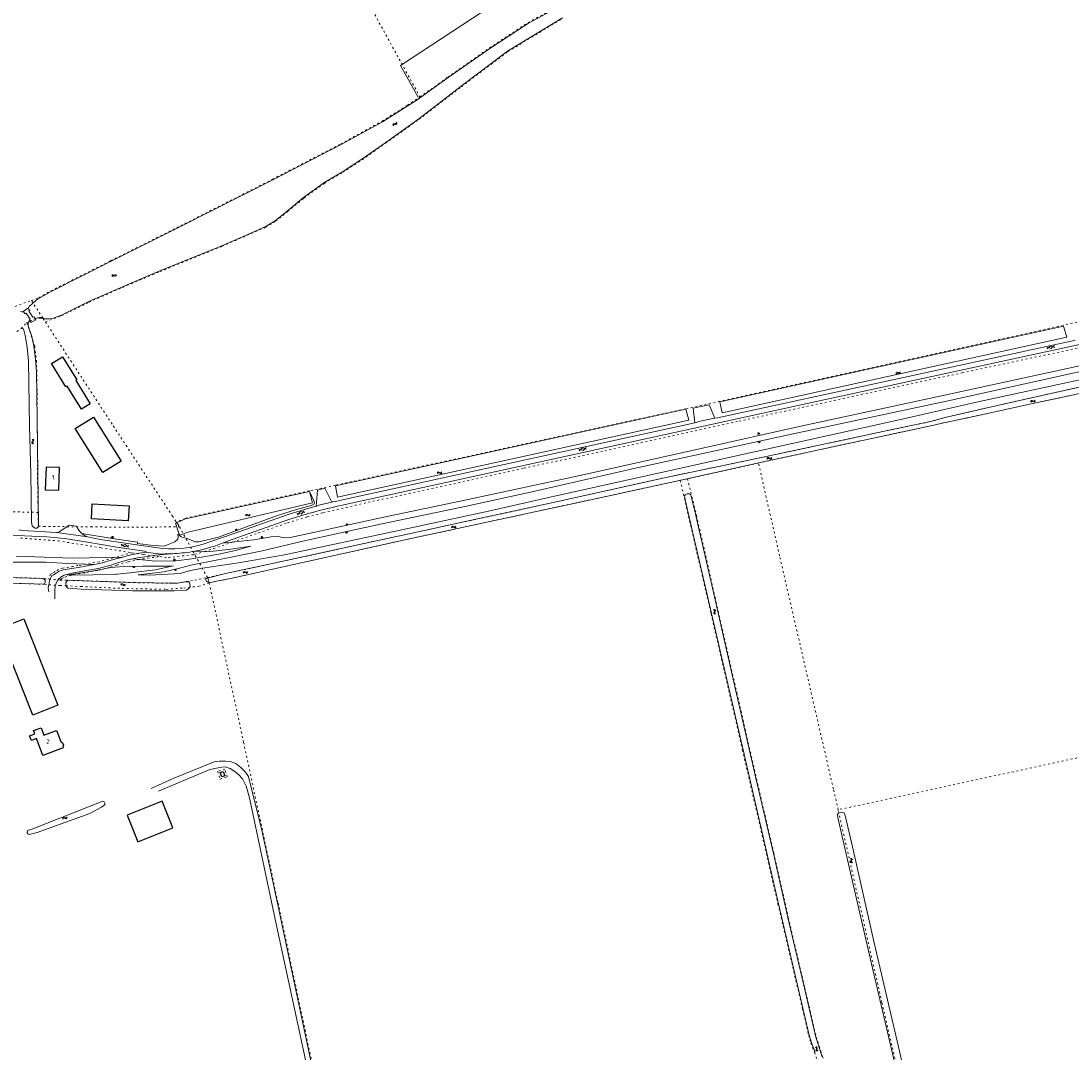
# Model space of a CAD drawing. Header units: metres. Extents: x 64961 to 73789, y 403835 to 410663.
# Tile 44 of 135: x 69301 to 69869, y 405254 to 405812. Entities that reach past the tile are written whole.
import ezdxf

# ---------------------------------------------------------------- set-up
doc = ezdxf.new("R2010")
doc.units = ezdxf.units.M
doc.linetypes.add('PERCEELGRENS', pattern=[2.5, 1, -1.5])
for name, color, linetype, lineweight in [('B-GEO-OG-GEBOUW_hoofdgebouw-G', 2, 'Continuous', 25), ('B-GEO-OG-GEBOUW_huisnr-T', 6, 'Continuous', 25), ('B-GEO-OG-GRENS_perceel-G', 253, 'PERCEELGRENS', 0), ('B-GEO-OG-KUNSTWERK-G', 253, 'Continuous', 0), ('B-GEO-OG-OVLIJNOBJ-G', 253, 'Continuous', 0), ('B-GEO-OG-RASTER-G', 253, 'WZE_AFRASTERING', 0), ('B-GEO-OG-SLOOT_insteek-G', 253, 'Continuous', 0), ('B-GEO-OG-SLOOT_kant-G', 253, 'Continuous', 0), ('B-GEO-OG-TALUD-S', 253, 'Continuous', 0), ('B-GEO-OG-VERH_gesl-S', 253, 'Continuous', 0), ('B-GEO-OG-VERH_kntgesl-G', 253, 'Continuous', 0), ('B-GEO-OG-VERH_kntopen-G', 253, 'Continuous', 0), ('B-GEO-OG-WATER-S', 253, 'Continuous', 0), ('T22', 7, 'Continuous', 0)]:
    doc.layers.add(name, color=color, linetype=linetype, lineweight=lineweight)
doc.styles.add('isocp', font='isocp.shx')
doc.linetypes.add('WZE_AFRASTERING', pattern='A,9,-1.72,[205,WZE.shx,S=0.155,R=0,X=0,Y=0],-3.28', length=14)

# ---------------------------------------------------------------- blocks, each defined once
blk = doc.blocks.new('S05')
at = {"color": 0}
for p, q in [((0.08, 0.3), (0.38, 0.59)), ((0.11, -0.19), (0.41, 0.09)), ((0.38, 0.59), (0.68, 0.71)), ((0.41, 0.09), (0.71, 0.21)), ((0.68, 0.71), (1.01, 0.62)), ((0.71, 0.21), (1.02, 0.12)), ((1.01, 0.62), (1.33, 0.37)), ((1.02, 0.12), (1.36, -0.12)), ((1.33, 0.37), (1.66, 0.13)), ((1.66, 0.13), (1.97, 0.04)), ((1.97, 0.04), (2.28, 0.16)), ((2.28, 0.16), (2.58, 0.44)), ((1.36, -0.12), (1.68, -0.37)), ((1.68, -0.37), (2, -0.46)), ((2, -0.46), (2.31, -0.33)), ((2.31, -0.33), (2.61, -0.05))]:
    blk.add_line(p, q, dxfattribs=at)
blk = doc.blocks.new('S012')
at = {"color": 0}
for p, q in [((1.18, 2.05), (0, 0)), ((1.18, -2.05), (0, 0)), ((1.4, 0), (0.21, -2.05)), ((1.4, 0), (0.22, 2.05))]:
    blk.add_line(p, q, dxfattribs=at)
blk = doc.blocks.new('S04')
at = {"color": 0}
for p, q in [((0, 0.5), (0.5, 0.5)), ((0, 0.25), (1, 0.25)), ((0, 0), (0.5, 0)), ((0, -0.25), (1, -0.25)), ((0, -0.5), (0.5, -0.5))]:
    blk.add_line(p, q, dxfattribs=at)

msp = doc.modelspace()

# ---------------------------------------------------------------- linework, layer by layer
at = {"layer": 'B-GEO-OG-GEBOUW_hoofdgebouw-G'}
for points in [[(69338.343, 405604.545), (69333.614, 405601.604), (69325.827, 405614.125), (69325.201, 405613.736), (69317.389, 405626.297), (69323.276, 405629.959), (69331.059, 405617.444), (69330.526, 405617.113), (69338.343, 405604.545)], [(69355.062, 405573.448), (69345.177, 405567.285), (69330.283, 405591.174), (69340.168, 405597.337), (69355.062, 405573.448)], [(69321.727, 405570.063), (69314.436, 405570.289), (69314.055, 405557.967), (69321.346, 405557.742), (69321.727, 405570.063)], [(69359.347, 405549.402), (69358.933, 405541.293), (69338.956, 405542.313), (69339.37, 405550.421), (69359.347, 405549.402)], [(69320.909, 405441.551), (69307.363, 405436.166), (69288.831, 405482.784), (69302.376, 405488.169), (69320.909, 405441.551)], [(69323.898, 405419.82), (69323.513, 405418.88), (69323.693, 405418.397), (69312.75, 405414.325), (69309.347, 405423.468), (69306.51, 405422.412), (69305.58, 405424.911), (69308.353, 405425.942), (69307.657, 405427.812), (69311.741, 405429.32), (69313.236, 405425.276), (69320.17, 405427.84), (69322.409, 405421.782), (69323.415, 405421.118), (69323.898, 405419.82)], [(69411.052, 405403.206), (69409.412, 405402.66), (69408.622, 405405.034), (69410.262, 405405.58), (69411.052, 405403.206)], [(69383, 405375.231), (69377.21, 405389.58), (69358.23, 405381.97), (69364, 405367.55), (69383, 405375.231)]]:
    msp.add_lwpolyline(points, dxfattribs=at)
at = {"layer": 'B-GEO-OG-GRENS_perceel-G'}
for points in [[(69390.812, 406000), (69400.501, 405982.203), (69441.979, 405906.63), (69480.176, 405836.916), (69516.616, 405770.55)], [(69516.616, 405770.55), (69522.466, 405774.526), (69531.742, 405781.209), (69554.236, 405797.018), (69575.112, 405810.718), (69591.516, 405819.566)], [(69314.103, 405648.815), (69321.46, 405651.696), (69322.918, 405652.242), (69337.701, 405659.493), (69355.853, 405667.495), (69376.09, 405676.081), (69409.604, 405689.691), (69425.305, 405696.621), (69433.109, 405699.997), (69438.587, 405703.325), (69445.088, 405708.532), (69453.925, 405715.816), (69464.899, 405723.737), (69474.887, 405729.789), (69485.404, 405736.557), (69498.054, 405745.521), (69516.211, 405758.474), (69533.446, 405771.833), (69539.008, 405776.052), (69564.142, 405795.033), (69593.708, 405812.98)], [(69306.541, 405660.402), (69310.588, 405661.874), (69317.082, 405665.602), (69349.462, 405681.883), (69387.299, 405700.806), (69436.909, 405725.947), (69473.863, 405745.101), (69496.181, 405757.375), (69509.939, 405765.979), (69516.616, 405770.55)], [(70000, 405676.168), (69883.98, 405651.472), (69864.46, 405647.006), (69678.733, 405605.861), (69660.365, 405601.846), (69470.878, 405560.492), (69456.884, 405557.447), (69389.733, 405542.551), (69384.922, 405540.517)], [(69295.351, 405656.337), (69306.541, 405660.402)], [(69312.723, 405650.93), (69306.541, 405660.402)], [(69394.755, 405523.162), (69400.162, 405524.577), (69415.379, 405529.713), (69429.215, 405534.662), (69445.048, 405540.122), (69455.757, 405543.355), (69463.148, 405545.319), (69464.438, 405545.648), (69491.122, 405551.763), (69525.14, 405559.133), (69572.825, 405569.698), (69616.57, 405579.134), (69689.142, 405595.072), (69755.297, 405609.614), (69809.837, 405621.259), (69929.318, 405646.924), (69993.65, 405661.032), (70000, 405662.43)], [(69298.703, 405643.675), (69301.007, 405645.2), (69304.1, 405648.429)], [(69304.1, 405648.429), (69304.113, 405648.442), (69305.778, 405649.203), (69308.093, 405650.213), (69310.349, 405650.818), (69311.346, 405650.882), (69312.95, 405650.582)], [(69304.1, 405648.429), (69308.359, 405635.618), (69309.241, 405627.933), (69309.537, 405617.685), (69309.751, 405589.074), (69309.762, 405569.618), (69310.083, 405551.561), (69310.207, 405545.768)], [(69312.95, 405650.582), (69312.723, 405650.93)], [(69312.95, 405650.582), (69314.103, 405648.815)], [(69314.103, 405648.815), (69350.83, 405592.537), (69382.794, 405543.764)], [(69401.687, 405510.59), (69435.086, 405517.711), (69473.173, 405526.027), (69518.915, 405536.036), (69547.792, 405542.206), (69590.305, 405551.499), (69648.757, 405564.534), (69703.843, 405575.972), (69766.812, 405589.461), (69791.579, 405594.678), (69800.386, 405597.03), (69835.216, 405605.107), (69870.746, 405613.009), (69876.69, 405614.348), (69879.246, 405614.809), (69893.748, 405617.578), (69931.359, 405625.75), (69975.321, 405635.587), (69976.024, 405635.869), (69986.205, 405637.913), (69998.672, 405640.745), (70000, 405641.046)], [(69699.644, 405572.484), (69702.141, 405573.039), (69758.389, 405585.268), (69791.016, 405592.218), (69801.647, 405594.621), (69811.996, 405596.826), (69847.088, 405604.465), (69882.389, 405611.99), (69894.929, 405614.879), (69953.032, 405627.701), (69987.021, 405635.051), (69998.629, 405637.322), (70000, 405637.616)], [(69699.644, 405572.484), (69661.264, 405563.969)], [(69742.715, 405384.928), (69740.164, 405396.169), (69711.071, 405522.216), (69699.644, 405572.484)], [(69661.264, 405563.969), (69658.483, 405563.352), (69657.338, 405563.105)], [(69661.264, 405563.969), (69666.169, 405544.143), (69676.177, 405499.834), (69687.991, 405448.123), (69699.192, 405399.007), (69707.999, 405361.369), (69715.752, 405326.717), (69724.736, 405288.478), (69730.868, 405261.926), (69732.549, 405256.997), (69734.303, 405251.461), (69736.608, 405244.983), (69738.953, 405237.628), (69742.297, 405224.312), (69745.474, 405212.322), (69755.355, 405168.008), (69764.492, 405128.338), (69775.173, 405082.449), (69786.604, 405033.125), (69789.659, 405019.405), (69791.509, 405011.042), (69793.139, 405001.999), (69793.469, 405000)], [(69402.707, 405507.679), (69403.267, 405507.775), (69407.587, 405508.678), (69414.124, 405510.013), (69455.679, 405519.215), (69505.211, 405530.222), (69548.565, 405539.553), (69573.695, 405544.991), (69602.313, 405551.217), (69657.338, 405563.105)], [(69657.338, 405563.105), (69674.056, 405490.888), (69691.017, 405417.288), (69710.194, 405333.957), (69723.508, 405277.117), (69726.838, 405262.936), (69728.004, 405258.685), (69729.96, 405253.614), (69733.396, 405243.764), (69736.625, 405232.429), (69738.013, 405225.614), (69738.523, 405222.514), (69740.836, 405212.536), (69741.022, 405211.428), (69748.163, 405180.892), (69761.345, 405124.992), (69769.728, 405088.756), (69780.448, 405043.164), (69785.052, 405023.002), (69787.777, 405009.119), (69789.443, 405000)], [(69310.207, 405545.768), (69103.896, 405550.859)], [(69310.207, 405545.768), (69310.222, 405545.075)], [(69310.222, 405545.075), (69310.287, 405539.32), (69310.22, 405538.28), (69313.313, 405538.154), (69338.746, 405537.957), (69358.407, 405537.701), (69386.584, 405537.981)], [(69382.794, 405543.764), (69384.922, 405540.517)], [(69384.922, 405540.517), (69385.663, 405539.387), (69386.584, 405537.981)], [(69386.584, 405537.981), (69394.755, 405523.162)], [(69300.731, 405531.889), (69321.009, 405530.352), (69344.077, 405526.662), (69361.063, 405523.907)], [(69361.063, 405523.907), (69358.641, 405523.421), (69350.593, 405521.17), (69343.234, 405519.068), (69331.693, 405516.974), (69323.388, 405515.688), (69321.113, 405514.947), (69319.348, 405513.84), (69317.901, 405512.949), (69316.811, 405512.341), (69315.688, 405509.744)], [(69361.063, 405523.907), (69367.152, 405522.92), (69376.085, 405521.856)], [(69322.083, 405509.173), (69322.962, 405510), (69324.653, 405510.816), (69329.447, 405512.118), (69336.502, 405513.339), (69342.919, 405514.503), (69349.215, 405516.14), (69352.767, 405517.306), (69358.9, 405519.126), (69364.141, 405520.223), (69369.29, 405520.986), (69373.762, 405521.581), (69376.085, 405521.856)], [(69376.085, 405521.856), (69380.619, 405521.316), (69394.023, 405522.912), (69394.755, 405523.162)], [(69401.687, 405510.59), (69394.755, 405523.162)], [(69003.558, 405489.998), (69006.131, 405490.806), (69043.446, 405502.173), (69074.033, 405511.39), (69079.831, 405512.518), (69083.487, 405513.081), (69089.644, 405513.337), (69096.501, 405513.194), (69106.9, 405512.876), (69134.706, 405511.849), (69185.281, 405510.562), (69225.967, 405509.459), (69260.384, 405508.423), (69285.179, 405507.875), (69313.629, 405506.867), (69322.039, 405506.248), (69325.259, 405506.111), (69333.328, 405505.663), (69355.603, 405504.645), (69379.564, 405504.155), (69388.91, 405504.864), (69397.051, 405505.833), (69402.707, 405507.679)], [(69104.044, 405515.854), (69134.445, 405514.672), (69169.393, 405513.995), (69198.165, 405513.062), (69225.801, 405512.339), (69248.816, 405511.85), (69280.543, 405510.913), (69310.959, 405510.131), (69315.688, 405509.744)], [(69322.083, 405509.173), (69315.688, 405509.744)], [(69322.083, 405509.173), (69328.976, 405509.003), (69361.764, 405507.799), (69381.141, 405507.467), (69385.555, 405507.574), (69387.804, 405507.909), (69394.872, 405509.103), (69401.687, 405510.59)], [(69401.687, 405510.59), (69402.317, 405509.448), (69402.707, 405507.679)], [(69402.707, 405507.679), (69403.241, 405505.139), (69412.635, 405461.422), (69421.28, 405421.381), (69439.888, 405334.469), (69458.748, 405245.927), (69465.516, 405214.278), (69496.781, 405067.583), (69504.846, 405029.966), (69511.26, 405000)], [(69931.356, 405424.69), (69930.481, 405425.685), (69742.715, 405384.928)], [(69408.557, 405401.522), (69412.455, 405402.789), (69411.106, 405406.94), (69407.208, 405405.673), (69408.557, 405401.522)], [(69742.811, 405384.507), (69742.715, 405384.928)], [(69830.722, 405000), (69815.426, 405067.259), (69788.014, 405187.003), (69766.375, 405280.705), (69742.811, 405384.507)]]:
    msp.add_lwpolyline(points, dxfattribs=at)
at = {"layer": 'B-GEO-OG-KUNSTWERK-G'}
for points in [[(69304.72, 405656.136), (69304.683, 405656.185), (69302.142, 405654.522), (69302.269, 405654.341)], [(69302.269, 405654.341), (69303.087, 405653.194), (69303.751, 405653.572), (69305.849, 405650.273), (69305.413, 405649.914), (69305.683, 405649.508)], [(69308.54, 405650.632), (69307.934, 405651.577), (69307.385, 405651.294), (69305.06, 405654.574), (69305.609, 405654.933), (69304.72, 405656.136)], [(69305.683, 405649.508), (69306.395, 405648.435), (69308.993, 405649.927), (69308.54, 405650.632)]]:
    msp.add_lwpolyline(points, dxfattribs=at)
at = {"layer": 'B-GEO-OG-OVLIJNOBJ-G'}
for points in [[(69830.311, 406000), (69784.161, 405970.092), (69706.071, 405918.464), (69624.425, 405864.935), (69561.523, 405824.071), (69506.114, 405787.498), (69515.617, 405770.401)], [(70000, 405652.694), (69950.442, 405642.169), (69867.437, 405623.838), (69798.618, 405608.838), (69722.584, 405592.373), (69669.375, 405580.586), (69603.916, 405565.989), (69541.841, 405552.52), (69497.085, 405543.21), (69456.459, 405534.424), (69446.416, 405532.109), (69443.858, 405531.942), (69442.381, 405532.267), (69440.81, 405532.629), (69438.991, 405532.802), (69436.263, 405532.503), (69426.771, 405531.002), (69409.703, 405529.049)], [(69881.721, 405619.353), (69817.555, 405605.357), (69775.795, 405595.832), (69678.719, 405574.454), (69589.313, 405554.482), (69552.003, 405546.083), (69505.882, 405536.245), (69443.352, 405522.832), (69418.588, 405518.436), (69398.978, 405515.586), (69392.517, 405514.383), (69386.927, 405512.725), (69370.521, 405511.84), (69364.246, 405512.07), (69378.309, 405513.704), (69382.8, 405514.72), (69387.31, 405515.774), (69392.654, 405517.3), (69408.286, 405520.251), (69430.55, 405524.859), (69453.289, 405530.148), (69472.958, 405534.475), (69496.947, 405539.687), (69541.835, 405549.11), (69576.442, 405556.722), (69633.223, 405569.632), (69718.412, 405588.332), (69803.863, 405606.5), (69883.412, 405624.183)], [(69456.949, 405557.154), (69459.496, 405551.733), (69459.514, 405551.013), (69459.494, 405550.445), (69457.788, 405549.519), (69449.829, 405547.334), (69439.652, 405544.148), (69426.347, 405539.28), (69407.698, 405532.375), (69396.991, 405529.796), (69395.003, 405529.837), (69391.273, 405531.396), (69387.524, 405532.557), (69385.713, 405534.015)], [(69394.83, 405524.796), (69401.264, 405524.391), (69406.569, 405524.932), (69414.28, 405525.887), (69425.212, 405527.462), (69416.893, 405525.182), (69407.968, 405523.263), (69393.303, 405520.595), (69384.872, 405519.547), (69373.677, 405519.469), (69361.345, 405520.659)], [(69295.292, 405518.922), (69314.083, 405518.838), (69326.319, 405518.138), (69340.425, 405517.542)], [(69355.9, 405521.616), (69328.558, 405521.089), (69298.252, 405522.081)], [(69383.409, 405516.821), (69380.397, 405516.618), (69374.999, 405516.663), (69366.74, 405516.695), (69356.132, 405516.521), (69349.482, 405515.963), (69344.101, 405514.91), (69338.227, 405513.744), (69332.316, 405512.844), (69325.949, 405511.736), (69339.778, 405511.98), (69352.144, 405512.304), (69352.981, 405512.434), (69361.374, 405513.255), (69373.405, 405514.753), (69383.409, 405516.821)]]:
    msp.add_lwpolyline(points, dxfattribs=at)
at = {"layer": 'B-GEO-OG-RASTER-G'}
msp.add_lwpolyline([(69385.713, 405534.015), (69385.876, 405532.54), (69385.742, 405531.309), (69384.054, 405529.872), (69380.566, 405528.4), (69378.386, 405527.437), (69372.344, 405527.787), (69363.879, 405528.879), (69363.918, 405529.656), (69360.073, 405530.267), (69350.206, 405531.722), (69333.836, 405534.338)], dxfattribs=at)
at = {"layer": 'B-GEO-OG-SLOOT_insteek-G'}
for points in [[(69591.665, 405819.306), (69575.272, 405810.464), (69554.399, 405796.766), (69531.923, 405780.97), (69515.093, 405768.845), (69496.323, 405757.11), (69474.028, 405744.849), (69437.005, 405725.659), (69387.585, 405700.614), (69349.596, 405681.615), (69317.218, 405665.334), (69310.108, 405661.253), (69308.762, 405660.194), (69307.036, 405658.625)], [(69308.54, 405650.632), (69309.828, 405651.006), (69310.889, 405651.175), (69312.272, 405651.192), (69312.934, 405650.887), (69313.729, 405650.564), (69314.79, 405650.43), (69316.173, 405650.485), (69318.427, 405650.879), (69322.806, 405652.521), (69337.592, 405659.773), (69355.75, 405667.777), (69375.994, 405676.366), (69409.504, 405689.974), (69425.199, 405696.902), (69432.97, 405700.263), (69438.412, 405703.57), (69444.879, 405708.75), (69453.736, 405716.049), (69464.734, 405723.988), (69474.745, 405730.054), (69485.23, 405736.801), (69498.087, 405745.912), (69516.025, 405758.709), (69533.245, 405772.057), (69538.827, 405776.291), (69563.973, 405795.281), (69593.63, 405813.283)], [(69302.269, 405654.341), (69301.365, 405654.257), (69300.589, 405654.391)], [(69307.036, 405658.625), (69305.347, 405657.074), (69304.72, 405656.136)], [(69305.683, 405649.508), (69305.165, 405648.891), (69304.785, 405648.134), (69304.802, 405646.656), (69306.82, 405640.933), (69307.778, 405635.741), (69308.734, 405628.579), (69309.254, 405621.816), (69309.483, 405609.901), (69310.287, 405539.32), (69310.19, 405537.824), (69309.488, 405537.332), (69308.579, 405537.334), (69307.633, 405537.714), (69306.99, 405538.435), (69306.595, 405540.538), (69306.141, 405566.793), (69305.421, 405592.177), (69305.02, 405627.676), (69304.178, 405635.235), (69303.127, 405641.45), (69302.373, 405644.368), (69302.015, 405645.164), (69300.841, 405645.45)], [(69678.797, 405605.568), (69680.016, 405599.614), (69866.308, 405640.529), (69864.575, 405646.479), (69678.797, 405605.568)], [(69880.376, 405615.012), (69876.69, 405614.348), (69870.746, 405613.009), (69835.216, 405605.107), (69800.386, 405597.03)], [(69799.615, 405594.188), (69811.996, 405596.826), (69847.088, 405604.465), (69880.122, 405611.507)], [(69470.942, 405560.199), (69472.103, 405554.039), (69662.065, 405595.623), (69660.429, 405601.553), (69470.942, 405560.199)], [(69794.232, 405595.237), (69766.812, 405589.461), (69703.843, 405575.972), (69648.757, 405564.534), (69590.305, 405551.499), (69547.792, 405542.206), (69518.915, 405536.036), (69473.173, 405526.027), (69435.086, 405517.711), (69411.514, 405512.688), (69400.826, 405509.995), (69400.825, 405509.37), (69401.241, 405508.498), (69401.809, 405508.137), (69402.32, 405507.834), (69403.267, 405507.775), (69407.587, 405508.678), (69414.124, 405510.013), (69455.679, 405519.215), (69505.211, 405530.222), (69548.565, 405539.553), (69573.695, 405544.991), (69602.313, 405551.217), (69658.483, 405563.352), (69702.141, 405573.039), (69758.389, 405585.268), (69794.411, 405592.941)], [(69794.232, 405595.237), (69800.386, 405597.03)], [(69794.411, 405592.941), (69799.615, 405594.188)], [(69456.949, 405557.154), (69458.529, 405550.983), (69391.316, 405535.092), (69386.584, 405533.411), (69384.426, 405539.982), (69389.823, 405542.264), (69456.949, 405557.154)], [(69734.022, 405251.356), (69732.264, 405256.904), (69730.579, 405261.844), (69724.457, 405288.355), (69715.448, 405326.698), (69707.694, 405361.355), (69698.909, 405398.9), (69687.245, 405450.042), (69675.822, 405500.044), (69665.871, 405544.101), (69663.3, 405554.49), (69663.056, 405554.984), (69662.887, 405555.459), (69662.32, 405555.898), (69661.542, 405555.883), (69661.011, 405555.809), (69660.44, 405555.546), (69659.983, 405555.226), (69659.716, 405554.772), (69659.807, 405553.974), (69660.067, 405552.645), (69674.302, 405491.153), (69691.309, 405417.355), (69710.473, 405334.081), (69723.707, 405277.583), (69727.132, 405262.998), (69728.289, 405258.781), (69730.239, 405253.726)], [(69285.179, 405507.875), (69313.629, 405506.867), (69313.915, 405508.041), (69313.935, 405508.893), (69313.633, 405509.557), (69312.63, 405510.088), (69280.543, 405510.913)], [(69326.153, 405509.073), (69325.098, 405507.827), (69325.12, 405506.069), (69326.19, 405504.817), (69333.51, 405504.203), (69361.224, 405503.277), (69383.723, 405503.271), (69390.326, 405503.774), (69391.652, 405504.564), (69392.343, 405505.627), (69392.165, 405506.902)], [(69326.153, 405509.073), (69328.976, 405509.003), (69361.764, 405507.799), (69381.141, 405507.467), (69385.555, 405507.574), (69388.454, 405508.006), (69389.515, 405508.137), (69390.841, 405508.248), (69391.618, 405508.153), (69392.034, 405507.868), (69392.165, 405506.902)], [(69830.261, 405000), (69821.222, 405039.693), (69812.123, 405080.268), (69800.011, 405131.143), (69786.935, 405188.95), (69773.37, 405247.612), (69761.253, 405299.211), (69748.246, 405355.481), (69742.574, 405380.757), (69742.388, 405381.668), (69742.391, 405382.313), (69742.716, 405382.881), (69744.427, 405383.632), (69745.924, 405383.303), (69746.506, 405381.82), (69750.041, 405366.438), (69762.244, 405312.885), (69775.867, 405254.298), (69802.199, 405136.616), (69817.381, 405071.731), (69833.465, 405000)]]:
    msp.add_lwpolyline(points, dxfattribs=at)
at = {"layer": 'B-GEO-OG-SLOOT_kant-G'}
msp.add_lwpolyline([(69346.28, 405387.84), (69346.243, 405388.541), (69345.903, 405389.262), (69345.203, 405389.509), (69307.371, 405374.695), (69304.946, 405373.979), (69304.339, 405373.658), (69304.205, 405372.484), (69304.659, 405371.934), (69305.283, 405371.573), (69309.566, 405372.627), (69338.089, 405382.928), (69344.516, 405386.384), (69345.673, 405387.159), (69346.28, 405387.84)], dxfattribs=at)
at = {"layer": 'B-GEO-OG-VERH_kntgesl-G'}
for points in [[(70000, 405663.923), (69731.802, 405605.924)], [(69676.128, 405596.69), (69677.447, 405596.858), (69870.38, 405638.782), (69870.818, 405638.936)], [(69474.651, 405549.728), (69731.802, 405605.924)], [(69468.918, 405551.389), (69469.224, 405551.461), (69471.032, 405551.655), (69476.365, 405552.855), (69665.214, 405594.203)], [(69665.214, 405594.203), (69665.889, 405594.351), (69667.339, 405594.884), (69675.051, 405596.553), (69676.128, 405596.69)], [(69403.05, 405529.914), (69416.136, 405534.35), (69445.432, 405544.681), (69454.757, 405547.566), (69460.492, 405549.088)], [(69460.492, 405549.088), (69460.873, 405549.189), (69461.973, 405549.763), (69468.918, 405551.389)], [(69446.356, 405542.143), (69412.112, 405530.032), (69410.912, 405529.531), (69409.703, 405529.049)], [(69100.188, 405538.83), (69101.731, 405538.801), (69199.217, 405536.522), (69286.635, 405533.908), (69314.807, 405532.482), (69324.455, 405531.665), (69335.839, 405529.805), (69352.677, 405526.988), (69367.749, 405524.767), (69368.982, 405524.323)], [(69299.685, 405536.316), (69301.896, 405536.03), (69320.182, 405534.923), (69320.292, 405534.907)], [(69321.966, 405535.46), (69326.912, 405538.88), (69330.895, 405538.394)], [(69336.907, 405532.485), (69343.633, 405531.136), (69374.805, 405526.65)], [(69368.982, 405524.323), (69369.68, 405524.073), (69376.308, 405523.225)], [(69374.805, 405526.65), (69377.486, 405526.264)], [(69376.308, 405523.225), (69378.928, 405523.376)], [(69378.928, 405523.376), (69379.599, 405523.374)], [(69371.297, 405396.517), (69383.182, 405401.879), (69405.358, 405410.787), (69408.238, 405411.256), (69411.496, 405411.194), (69413.958, 405411.077), (69417.063, 405409.879), (69419.844, 405407.867), (69422.303, 405405.344), (69423.872, 405402.898), (69430.933, 405374.682), (69437.8, 405342.868), (69449.387, 405288.201), (69460.899, 405233.838), (69474.97, 405167.935), (69487.46, 405108.608), (69503.338, 405034.901), (69510.723, 405000)], [(69507.905, 405000), (69505.817, 405009.959), (69484.845, 405107.949), (69470.378, 405175.197), (69453.638, 405254.705), (69439.114, 405322.408), (69424.385, 405391.437), (69422.614, 405397.634), (69420.612, 405401.691), (69418.778, 405403.872), (69416.564, 405405.656), (69414.009, 405407.232), (69411.396, 405408.069), (69409.54, 405408.034), (69406.546, 405407.451), (69403.06, 405406.642), (69375.292, 405395.052)]]:
    msp.add_lwpolyline(points, dxfattribs=at)
for points in [[(69446.356, 405542.143, -0.0242195), (69474.651, 405549.728)], [(69320.292, 405534.907, 0.2215255), (69321.966, 405535.46)], [(69330.895, 405538.394, 0.1176185), (69333.836, 405534.338)], [(69333.836, 405534.338, 0.083676), (69336.907, 405532.485)], [(69377.486, 405526.264, 0.1130576), (69403.05, 405529.914)], [(69379.599, 405523.374, 0.0129279), (69384.009, 405523.495)], [(69384.009, 405523.495, 0.0329266), (69394.83, 405524.796)], [(69394.83, 405524.796, 0.0468579), (69409.703, 405529.049)]]:
    msp.add_lwpolyline(points, format="xyb", dxfattribs=at)
at = {"layer": 'B-GEO-OG-VERH_kntopen-G'}
for points in [[(69676.128, 405596.69), (69672.914, 405604.018), (69664.316, 405602.088), (69665.214, 405594.203)], [(69468.918, 405551.389), (69465.222, 405558.808), (69461.281, 405557.782), (69460.492, 405549.088)], [(69355.9, 405521.616), (69358.868, 405522.446), (69364.856, 405523.649), (69368.982, 405524.323)], [(69384.009, 405523.495), (69377.925, 405523.081), (69373.663, 405522.576), (69369.153, 405521.976), (69363.962, 405521.207), (69361.345, 405520.659)], [(69361.345, 405520.659), (69358.656, 405520.097), (69352.497, 405518.269), (69348.934, 405517.1), (69342.7, 405515.48), (69336.277, 405514.315), (69329.228, 405513.095), (69324.301, 405511.757), (69322.387, 405510.832), (69321.04, 405509.564), (69320.071, 405507.918), (69319.443, 405505.987), (69319.137, 405503.544), (69319.263, 405499.092)], [(69340.425, 405517.542), (69343.462, 405518.093), (69350.985, 405520.241), (69355.9, 405521.616)], [(69315.896, 405502.791), (69315.635, 405504.988), (69315.883, 405506.655), (69316.36, 405508.776), (69317.595, 405511.634), (69318.411, 405512.088), (69319.852, 405512.976), (69321.539, 405514.034), (69323.624, 405514.713), (69331.866, 405515.989), (69340.425, 405517.542)]]:
    msp.add_lwpolyline(points, dxfattribs=at)
at = {"layer": 'T22'}
msp.add_lwpolyline([(69320.292, 405534.907), (69336.907, 405532.485)], dxfattribs=at)

# ---------------------------------------------------------------- block references
at = {"layer": 'B-GEO-OG-TALUD-S'}
for p, rotation in [((69699.851, 405587.998), 102.2122966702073), ((69699.937, 405584.31), 282.4433850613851), ((69417.449, 405535.868), 109.3931205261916), ((69476.796, 405535.474), 283.3847854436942), ((69477.244, 405538.723), 101.6565683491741), ((69350.241, 405531.907), 80.04993055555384), ((69431.253, 405531.877), 97.12800058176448), ((69383.822, 405519.678), 93.94356604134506), ((69361.923, 405516.712), 269.6862446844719), ((69384.294, 405515.143), 287.9002758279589)]:
    msp.add_blockref('S04', p, dxfattribs=dict(at, rotation=rotation))
at = {"layer": 'B-GEO-OG-VERH_gesl-S'}
for p, rotation in [((69857.865, 405634.39), 101.7145252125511), ((69604.792, 405579.273), 103.174926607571), ((69452.414, 405544.893), 108.0545524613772), ((69356.973, 405527.089), 80.27403432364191)]:
    msp.add_blockref('S012', p, dxfattribs=dict(at, rotation=rotation))
at = {"layer": 'B-GEO-OG-WATER-S'}
for p, rotation in [((69502.059, 405754.904), 36.1706441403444), ((69350, 405673.374), 19.14137378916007), ((69773.934, 405620.788), 13.06333733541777), ((69846.771, 405605.491), 12.77124256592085), ((69307.51, 405582.778), 94.07336449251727), ((69704.235, 405574.642), 12.06274603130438), ((69525.95, 405566.826), 10.60205829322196), ((69422.244, 405543.908), 11.59073683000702), ((69533.597, 405537.549), 10.78161673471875), ((69420.929, 405513.034), 8.567589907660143), ((69354.734, 405506.54), 359.5989360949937), ((69675.545, 405493.329), 283.1749266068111), ((69323.442, 405379.824), 21.28016630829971), ((69750.298, 405356.154), 102.7027319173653), ((69730.518, 405256.76), 292.07794163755)]:
    msp.add_blockref('S05', p, dxfattribs=dict(at, rotation=rotation))

# ---------------------------------------------------------------- texts
at = {"layer": 'B-GEO-OG-GEBOUW_huisnr-T', "style": 'isocp'}
for s, p in [('1', (69317.578, 405563.545)), ('2', (69314.495, 405420.53))]:
    msp.add_text(s, height=2.5, dxfattribs=at).set_placement(p)

doc.saveas('drawing.dxf')
